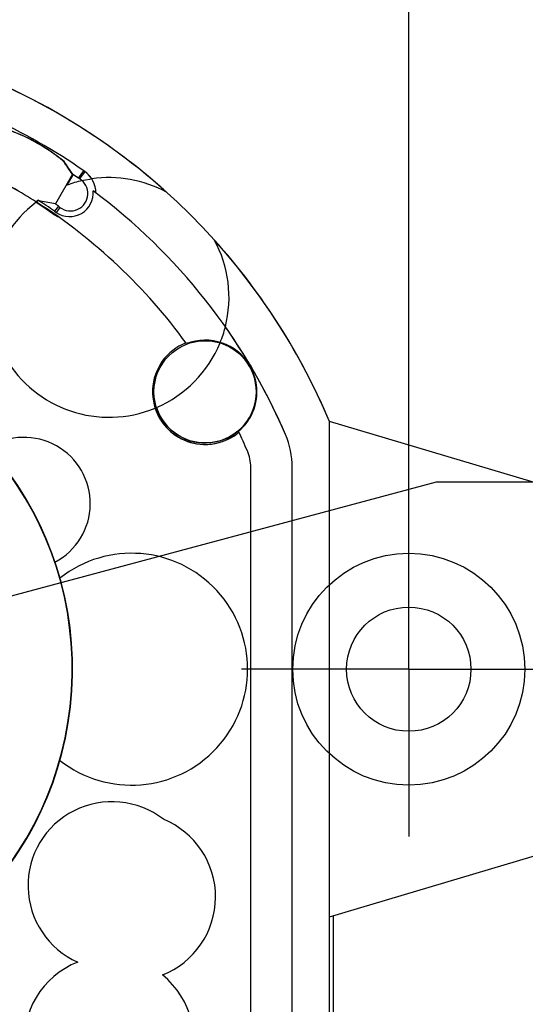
# Model space of a CAD drawing. Header units: inches. Extents: x 0 to 11, y 0 to 8.5.
# Tile 14 of 23: x 1.577 to 2.058, y 5.382 to 6.318. Entities that reach past the tile are written whole.
import ezdxf

# ---------------------------------------------------------------- set-up
doc = ezdxf.new("R2010")
doc.units = ezdxf.units.IN
doc.header["$MEASUREMENT"] = 0
doc.linetypes.add('CENTERX2', pattern=[0.8, 0.5, -0.1, 0.1, -0.1])
doc.layers.add('CENTER', color=40, linetype='CENTERX2')
doc.layers.add('DIMENSIONS', color=140, linetype='Continuous', lineweight=25)
doc.styles.add('SLDTEXTSTYLE0', font='TXT', dxfattribs={"width": 0.75})
doc.dimstyles.new('SLDDIMSTYLE1', dxfattribs={"dimtxt": 0.125, "dimasz": 0.15, "dimexe": 0, "dimexo": 0.0625, "dimgap": 0.03125, "dimtad": 0, "dimtih": 1, "dimtoh": 1, "dimrnd": 1e-09, "dimzin": 12, "dimdsep": 46, "dimtxsty": 'SLDTEXTSTYLE0', "dimsah": 1, "dimcen": 0.09, "dimadec": 0, "dimazin": 3, "dimtfac": 1, "dimtofl": 0, "dimtmove": 0, "dimatfit": 3, "dimfxl": 0, "dimfrac": 2, "dimtolj": 1, "dimtzin": 12, "dimarcsym": 0})
doc.dimstyles.new('SLDDIMSTYLE2', dxfattribs={"dimtxt": 0.125, "dimasz": 0.15, "dimexe": 0, "dimexo": 0.0625, "dimgap": 0.03125, "dimtad": 0, "dimtih": 1, "dimtoh": 1, "dimrnd": 1e-09, "dimzin": 12, "dimdsep": 46, "dimtxsty": 'SLDTEXTSTYLE0', "dimsah": 1, "dimcen": 0, "dimadec": 0, "dimazin": 3, "dimtfac": 1, "dimtofl": 0, "dimtmove": 0, "dimatfit": 3, "dimfxl": 0, "dimfrac": 2, "dimtolj": 1, "dimtzin": 12, "dimarcsym": 0})
doc.dimstyles.new('SLDDIMSTYLE3', dxfattribs={"dimtxt": 0.125, "dimasz": 0.15, "dimexe": 0, "dimexo": 0.0625, "dimgap": 0.03125, "dimtad": 0, "dimtih": 1, "dimtoh": 1, "dimrnd": 1e-09, "dimdsep": 46, "dimtxsty": 'SLDTEXTSTYLE0', "dimsah": 1, "dimcen": 0, "dimadec": 0, "dimazin": 2, "dimtfac": 1, "dimtofl": 0, "dimtmove": 0, "dimatfit": 3, "dimfxl": 0, "dimfrac": 2, "dimtolj": 1, "dimtzin": 12, "dimarcsym": 0})

# ---------------------------------------------------------------- blocks, each defined once
blk = doc.blocks.new('_D')
at = {"layer": 'DIMENSIONS'}
for p, q in [((0.67038, 5.75065), (0.67038, 6.70541)), ((1.94715, 5.75065), (1.94715, 6.70541)), ((0.67038, 6.58041), (0.99942, 6.58041)), ((1.14714, 6.57946), (1.10905, 6.57946)), ((1.10905, 6.57946), (1.10905, 6.38102)), ((1.4704, 6.57946), (1.50849, 6.57946)), ((1.50849, 6.57946), (1.50849, 6.38102)), ((1.94715, 6.58041), (1.61812, 6.58041)), ((1.10905, 6.38102), (1.14714, 6.38102)), ((1.50849, 6.38102), (1.4704, 6.38102))]:
    blk.add_line(p, q, dxfattribs=at)
for points in [[(0.67038, 6.58041), (0.82038, 6.55041), (0.82038, 6.61041)], [(1.94715, 6.58041), (1.79715, 6.61041), (1.79715, 6.55041)]]:
    blk.add_solid(points, dxfattribs=at)
at = {"layer": 'DIMENSIONS', "char_height": 0.125, "attachment_point": 1, "style": 'SLDTEXTSTYLE0'}
for s, insert in [('1.28', (1.14714, 6.76598)), ('32.4', (1.14714, 6.54215))]:
    blk.add_mtext(s, dxfattribs=dict(at, insert=insert))
blk = doc.blocks.new('_D_1')
at = {"layer": 'DIMENSIONS'}
for p, q in [((1.40384, 5.72613), (1.97336, 5.87873)), ((1.97336, 5.87873), (2.36649, 5.87873))]:
    blk.add_line(p, q, dxfattribs=at)
blk.add_solid([(1.40384, 5.72613), (1.55649, 5.73597), (1.54096, 5.79393)], dxfattribs=at)
at = {"layer": 'DIMENSIONS', "char_height": 0.125, "attachment_point": 1, "style": 'SLDTEXTSTYLE0'}
for s, insert in [('%%c', (2.25461, 6.13813)), ('SLEEVE', (2.49, 6.14004)), ('BORE', (2.42899, 5.93969)), ('INSERT', (2.39175, 5.74125))]:
    blk.add_mtext(s, dxfattribs=dict(at, insert=insert))
blk = doc.blocks.new('SW_SYMBOL_HOLE_DEPTH')
at = {"layer": 'DIMENSIONS', "color": 0}
for p, q in [((0, 34.45), (31.5, 34.45)), ((15.75, 34.45), (15.75, 2.95)), ((3.94, 21.85), (15.75, 2.95)), ((27.56, 21.85), (15.75, 2.95))]:
    blk.add_line(p, q, dxfattribs=at)
blk = doc.blocks.new('_D_2')
at = {"layer": 'DIMENSIONS'}
for p, q in [((0.6554, 5.64353), (0.28361, 4.2259)), ((1.30804, 4.45101), (1.26995, 4.45101)), ((1.26995, 4.45101), (1.26995, 4.25258)), ((1.53894, 4.45101), (1.57703, 4.45101)), ((1.57703, 4.45101), (1.57703, 4.25258)), ((1.26995, 4.25258), (1.30804, 4.25258)), ((1.57703, 4.25258), (1.53894, 4.25258)), ((0.28361, 4.2259), (0.53361, 4.2259))]:
    blk.add_line(p, q, dxfattribs=at)
blk.add_solid([(0.6554, 5.64353), (0.58833, 5.50605), (0.64637, 5.49083)], dxfattribs=at)
at = {"layer": 'DIMENSIONS', "xscale": 0.00405556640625, "yscale": 0.00405556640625, "zscale": 0.00405556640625}
blk.add_blockref('SW_SYMBOL_HOLE_DEPTH', (1.39331, 4.04352), dxfattribs=at)
at = {"layer": 'DIMENSIONS', "char_height": 0.125, "attachment_point": 1, "style": 'SLDTEXTSTYLE0'}
for s, insert in [('%%c', (0.72009, 4.4118)), ('0.12', (0.9086, 4.41371)), ('3.0', (1.30804, 4.41371)), ('THRU', (1.66199, 4.41371)), ('0.22[5.6]', (0.72213, 4.18923)), ('0.07[1.8]', (1.5719, 4.18923)), ('%%c', (0.53361, 4.18732))]:
    blk.add_mtext(s, dxfattribs=dict(at, insert=insert))
blk = doc.blocks.new('_D_4')
at = {"layer": 'DIMENSIONS'}
for p, q in [((0.40276, 5.90715), (0.40276, 7.17234)), ((2.21477, 5.90715), (2.21477, 7.17234)), ((0.40276, 7.04734), (0.99942, 7.04734)), ((1.14714, 7.04639), (1.10905, 7.04639)), ((1.10905, 7.04639), (1.10905, 6.84795)), ((1.4704, 7.04639), (1.50849, 7.04639)), ((1.50849, 7.04639), (1.50849, 6.84795)), ((2.21477, 7.04734), (1.61812, 7.04734)), ((1.10905, 6.84795), (1.14714, 6.84795)), ((1.50849, 6.84795), (1.4704, 6.84795))]:
    blk.add_line(p, q, dxfattribs=at)
for points in [[(0.40276, 7.04734), (0.55276, 7.01734), (0.55276, 7.07734)], [(2.21477, 7.04734), (2.06477, 7.07734), (2.06477, 7.01734)]]:
    blk.add_solid(points, dxfattribs=at)
at = {"layer": 'DIMENSIONS', "char_height": 0.125, "attachment_point": 1, "style": 'SLDTEXTSTYLE0'}
for s, insert in [('1.81', (1.14714, 7.23291)), ('46.0', (1.14714, 7.00908))]:
    blk.add_mtext(s, dxfattribs=dict(at, insert=insert))
blk = doc.blocks.new('SW_CENTERMARKSYMBOL_2')
at = {"layer": 'CENTER', "color": 0}
for p, q in [((0, 0.1), (0, 0.15906)), ((0, 0), (0, 0.1)), ((-0.1, 0), (-0.15906, 0)), ((0, 0), (-0.1, 0)), ((0, 0), (0, -0.1)), ((0, 0), (0.1, 0)), ((0.1, 0), (0.15906, 0)), ((0, -0.1), (0, -0.15906))]:
    blk.add_line(p, q, dxfattribs=at)

msp = doc.modelspace()

# ---------------------------------------------------------------- linework, layer by layer
for p, q in [((1.62748, 6.17131), (1.61143, 6.14321)), ((1.62268, 6.1611), (1.62824, 6.17079)), ((1.63327, 6.16771), (1.63842, 6.17456)), ((1.6333, 6.16775), (1.63842, 6.17456)), ((1.63922, 6.17391), (1.63842, 6.17456)), ((1.63412, 6.16709), (1.63327, 6.16771)), ((1.63415, 6.16713), (1.6333, 6.16775)), ((1.59344, 6.14482), (1.5946, 6.14686)), ((1.5946, 6.14686), (1.59706, 6.14584)), ((1.60924, 6.13428), (1.60908, 6.13406)), ((1.60908, 6.13406), (1.6106, 6.13291)), ((1.6108, 6.1332), (1.6106, 6.13291)), ((1.61418, 6.1411), (1.61062, 6.13618)), ((1.61062, 6.13618), (1.61214, 6.13503)), ((1.61418, 6.1411), (1.61564, 6.13987)), ((1.76799, 6.01142), (1.7678, 6.01095)), ((1.70738, 5.94949), (1.70611, 5.94895)), ((1.87176, 4.79453), (1.87176, 5.93608)), ((2.25078, 5.82329), (1.87176, 5.93608)), ((1.79696, 5.1659), (1.79696, 5.89272)), ((1.79696, 4.82113), (1.79696, 5.89272)), ((1.83633, 4.82828), (1.83633, 5.89272)), ((1.61537, 5.6142), (1.61566, 5.61397)), ((1.87176, 5.46522), (2.25078, 5.57802)), ((1.87176, 4.79453), (1.87176, 5.46522)), ((1.8752, 5.46624), (1.8752, 4.75219))]:
    msp.add_line(p, q)
at = {"flags": 128}
for points in [[(1.6366, 6.16527), (1.63812, 6.16561), (1.64588, 6.16702)], [(1.59304, 6.14474), (1.59948, 6.14055), (1.60908, 6.13406)], [(1.59529, 6.14639), (1.5942, 6.14562), (1.59327, 6.14492)], [(1.61564, 6.13987), (1.61486, 6.1388), (1.61214, 6.13503)]]:
    msp.add_lwpolyline(points, dxfattribs=at)
for centre, radius in [((1.75365, 5.96443), 0.04863), ((1.94715, 5.70065), 0.11024), ((1.94715, 5.70065), 0.05906)]:
    msp.add_circle(centre, radius)
for centre, radius, start, end in [((1.30877, 5.70065), 0.61024, 48.01399, 73.9567), ((1.30877, 5.70065), 0.61024, 22.69368, 73.9567), ((1.30877, 5.70065), 0.57728, 55.17766, 65.35323), ((1.50704, 6.04778), 0.17616, 50.61608, 69.91481), ((1.50761, 6.04746), 0.17616, 50.52281, 69.82154), ((1.30877, 5.70065), 0.52756, 57.34385, 63.18704), ((1.30877, 5.70065), 0.52756, 57.36469, 63.09377), ((2.46562, 5.55077), 1.035, 142.98234, 143.45372), ((2.46674, 5.54993), 1.0364, 142.9825, 143.45054), ((1.62491, 6.15341), 0.025, 32.97766, 55.07491), ((1.62491, 6.15341), 0.025, 0.10903, 55.07491), ((1.66232, 6.05421), 0.114, 103.03958, 110.34594), ((1.66232, 6.05421), 0.114, 61.34597, 98.29052), ((1.62491, 6.15341), 0.02238, 235.19914, 5.33839), ((1.30877, 5.70065), 0.56693, 23.16805, 53.34874), ((1.66232, 6.05421), 0.114, 127.42311, 292.58755), ((1.30877, 5.70065), 0.52756, 35.93398, 57.34385), ((1.30877, 5.70065), 0.5299, 55.27572, 57.35679), ((1.62491, 6.15341), 0.025, 235.07491, 244.47105), ((1.30877, 5.70065), 0.61024, 22.69368, 41.98654), ((1.66232, 6.05421), 0.114, 345.82353, 28.65456), ((1.66232, 6.05421), 0.114, 337.9559, 345.82353), ((1.30877, 5.70065), 0.56693, 23.16805, 35.05655), ((1.30877, 5.70065), 0.3189, 272.12255, 248.76437), ((1.30877, 5.70065), 0.31855, 272.12484, 248.92399), ((1.75365, 5.96443), 0.04913, 310.18539, 111.14374), ((1.75365, 5.96443), 0.04913, 310.18539, 73.03355), ((1.75365, 5.96443), 0.05, 111.40855, 309.92058), ((1.75365, 5.96443), 0.04863, 197.89626, 73.08739), ((1.66232, 6.05421), 0.114, 293.28093, 337.70271), ((1.75365, 5.96443), 0.05, 24.3756, 36.95353), ((1.75365, 5.96443), 0.05, 198.03509, 309.92058), ((1.58153, 5.85813), 0.06299, 297.87341, 122.12661), ((1.30877, 5.70065), 0.52756, 23.16805, 25.39515), ((1.75759, 5.89272), 0.07874, 0, 23.16805), ((1.75759, 5.89272), 0.03937, 0, 23.16805), ((1.68377, 5.70065), 0.11024, 231.84138, 128.15862), ((1.30877, 5.70065), 0.3189, 15.77191, 18.61536), ((1.30877, 5.70065), 0.3189, 272.12255, 344.22809), ((1.66507, 5.49494), 0.07972, 52.19497, 245.96221), ((1.68382, 5.48412), 0.07972, 291.46496, 67.80503), ((1.66232, 5.3471), 0.08071, 111.6162, 51.11187)]:
    msp.add_arc(centre, radius, start, end)
for centre, major_axis, ratio, start_param, end_param in [((1.04968, 5.84864), (0.61796, -0.35297), 0.907865, 1.07001, 1.091953), ((1.04992, 5.84906), (0.61739, -0.35398), 0.907865, 1.07001, 1.091953), ((1.3346, 5.6859), (0.49295, -0.28157), 0.998626, 1.534899, 1.546917), ((1.33458, 5.68585), (0.49249, -0.28237), 0.998626, 1.536536, 1.546917), ((1.62566, 6.15298), (0.01435, -0.00819), 0.998626, 4.578581, 7.83238), ((1.62566, 6.15298), (0.01429, -0.00819), 0.998626, 1.364286, 1.550958), ((1.53757, 5.56996), (0.54572, -0.31171), 0.907865, 1.928745, 1.95226), ((1.2842, 5.71469), (0.46882, -0.26779), 0.998626, 1.43136, 1.437785)]:
    msp.add_ellipse(centre, major_axis=major_axis, ratio=ratio, start_param=start_param, end_param=end_param)

# ---------------------------------------------------------------- block references
at = {"layer": 'CENTER'}
msp.add_blockref('SW_CENTERMARKSYMBOL_2', (1.94715, 5.70065), dxfattribs=at)

# ---------------------------------------------------------------- dimensions: what is measured, and where the dimension line sits
at = {"layer": 'DIMENSIONS'}
for base, p1, p2, picture, middle in [((2.21477, 7.04734), (0.40276, 5.85715), (2.21477, 5.85715), '_D_4', (1.30877, 7.04734)), ((1.94715, 6.58041), (0.67038, 5.70065), (1.94715, 5.70065), '_D', (1.30877, 6.58041))]:
    dim = msp.add_linear_dim(base=base, p1=p1, p2=p2, dimstyle='SLDDIMSTYLE1', dxfattribs=at)
    dim.commit()
    dim.dimension.update_dxf_attribs({"geometry": picture, "text_midpoint": middle, "dimtype": 160})
dim = msp.add_radius_dim(center=(1.30877, 5.70065), mpoint=(1.40384, 5.72613), text='%%c SLEEVE\\PBORE\\PINSERT', dimstyle='SLDDIMSTYLE2', dxfattribs=at)
dim.commit()
dim.dimension.update_dxf_attribs({"geometry": '_D_1', "text_midpoint": (2.64452, 5.87873), "dimtype": 164})
dim = msp.add_diameter_dim_2p(p1=(0.68536, 5.75778), p2=(0.6554, 5.64353), text='<> THRU\\P%%c0.22[5.6]{\\fGDT;x}0.07[1.8]\\P\\P', dimstyle='SLDDIMSTYLE3', dxfattribs=at)
dim.commit()
dim.dimension.update_dxf_attribs({"geometry": '_D_2', "text_midpoint": (1.38835, 4.25129), "dimtype": 163})

doc.saveas('drawing.dxf')
